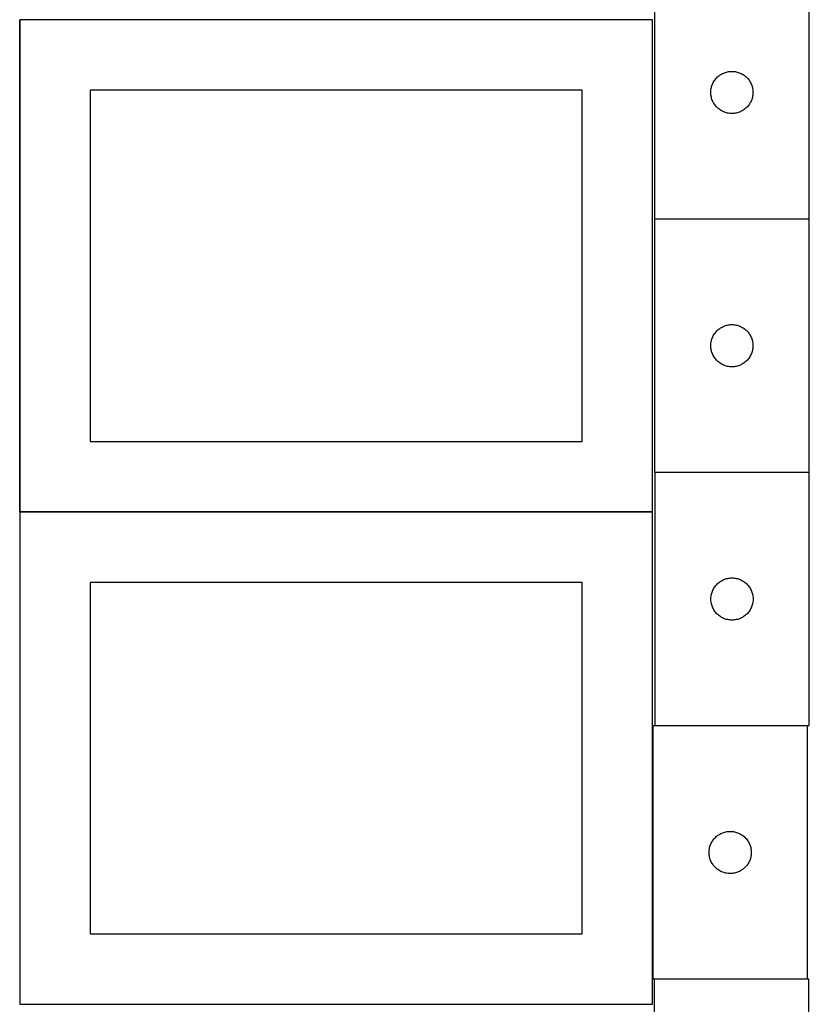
# Model space of a CAD drawing. Header units: millimetres. Extents: x 7 to 1493, y 7 to 2993.
# Tile 3 of 15: x 908 to 1470, y 710 to 1410. Entities that reach past the tile are written whole.
import ezdxf

# ---------------------------------------------------------------- set-up
doc = ezdxf.new("R2010")
doc.units = ezdxf.units.MM
doc.layers.add('COMMON', color=5, linetype='CONTINUOUS', true_color=0x0000ff)
doc.layers.add('CUT', color=7, linetype='CONTINUOUS', true_color=0x000000)

msp = doc.modelspace()

# ---------------------------------------------------------------- linework, layer by layer
at = {"layer": 'COMMON'}
for p, q in [((908.149577, 1059.858272), (908.149577, 1409.774326)), ((1358.249577, 1409.958273), (908.249577, 1409.958273)), ((1469.777775, 1268.163247), (1359.777775, 1268.163247)), ((908.149576, 1059.574325), (908.149576, 709.658271)), ((1358.249577, 1059.758272), (908.249577, 1059.758272)), ((908.249577, 709.55827), (1358.249577, 709.55827))]:
    msp.add_line(p, q, dxfattribs=at)
at = {"layer": 'CUT'}
for p, q in [((1359.777775, 1448.263247), (1359.777775, 1268.263247)), ((1469.777775, 1268.263247), (1469.777775, 1448.263247)), ((1358.249577, 1409.858272), (908.249577, 1409.858272)), ((908.249577, 1409.858272), (908.249577, 1059.858272)), ((1358.249577, 1059.858272), (1358.249577, 1409.858272)), ((1411.709494, 1372.946082), (1412.469416, 1373.084565)), ((1412.469416, 1373.084565), (1413.23546, 1373.183745)), ((1413.23546, 1373.183745), (1414.005594, 1373.243358)), ((1414.005594, 1373.243358), (1414.777775, 1373.263247)), ((1414.777775, 1373.263247), (1415.549956, 1373.243358)), ((1415.549956, 1373.243358), (1416.32009, 1373.183745)), ((1416.32009, 1373.183745), (1417.086134, 1373.084565)), ((1417.086134, 1373.084565), (1417.846056, 1372.946082)), ((1401.537593, 1365.312898), (1401.918056, 1365.985139)), ((1401.918056, 1365.985139), (1402.33262, 1366.636902)), ((1402.33262, 1366.636902), (1402.780186, 1367.266461)), ((1402.780186, 1367.266461), (1403.259568, 1367.872144)), ((1403.259568, 1367.872144), (1403.769495, 1368.452347)), ((1403.769495, 1368.452347), (1404.308613, 1369.005529)), ((1404.308613, 1369.005529), (1404.875493, 1369.530226)), ((1404.875493, 1369.530226), (1405.468633, 1370.025044)), ((1405.468633, 1370.025044), (1406.086459, 1370.488672)), ((1406.086459, 1370.488672), (1406.727332, 1370.91988)), ((1406.727332, 1370.91988), (1407.389554, 1371.317525)), ((1407.389554, 1371.317525), (1408.071368, 1371.680553)), ((1408.071368, 1371.680553), (1408.770967, 1372.008)), ((1408.770967, 1372.008), (1409.486494, 1372.298999)), ((1409.486494, 1372.298999), (1410.216053, 1372.552777)), ((1410.216053, 1372.552777), (1410.957708, 1372.768662)), ((1410.957708, 1372.768662), (1411.709494, 1372.946082)), ((1417.846056, 1372.946082), (1418.597842, 1372.768662)), ((1418.597842, 1372.768662), (1419.339498, 1372.552777)), ((1419.339498, 1372.552777), (1420.069056, 1372.298999)), ((1420.069056, 1372.298999), (1420.784584, 1372.008)), ((1420.784584, 1372.008), (1421.484182, 1371.680553)), ((1421.484182, 1371.680553), (1422.165996, 1371.317525)), ((1422.165996, 1371.317525), (1422.828218, 1370.91988)), ((1422.828218, 1370.91988), (1423.469092, 1370.488672)), ((1423.469092, 1370.488672), (1424.086917, 1370.025044)), ((1424.086917, 1370.025044), (1424.680057, 1369.530226)), ((1424.680057, 1369.530226), (1425.246937, 1369.005529)), ((1425.246937, 1369.005529), (1425.786056, 1368.452347)), ((1425.786056, 1368.452347), (1426.295982, 1367.872144)), ((1426.295982, 1367.872144), (1426.775364, 1367.266461)), ((1426.775364, 1367.266461), (1427.22293, 1366.636902)), ((1427.22293, 1366.636902), (1427.637495, 1365.985139)), ((1427.637495, 1365.985139), (1428.017957, 1365.312898)), ((1308.249577, 1359.858272), (958.249577, 1359.858272)), ((958.249577, 1359.858272), (958.249577, 1109.858272)), ((1308.249577, 1109.858272), (1308.249577, 1359.858272)), ((1399.782748, 1358.649465), (1399.822512, 1359.420879)), ((1399.822512, 1359.420879), (1399.901935, 1360.189222)), ((1399.901935, 1360.189222), (1400.020806, 1360.952458)), ((1400.020806, 1360.952458), (1400.17881, 1361.708563)), ((1400.17881, 1361.708563), (1400.375527, 1362.455531)), ((1400.375527, 1362.455531), (1400.610437, 1363.191382)), ((1400.610437, 1363.191382), (1400.882916, 1363.914165)), ((1400.882916, 1363.914165), (1401.192241, 1364.621962)), ((1401.192241, 1364.621962), (1401.537593, 1365.312898)), ((1428.017957, 1365.312898), (1428.363309, 1364.621962)), ((1428.363309, 1364.621962), (1428.672635, 1363.914165)), ((1428.672635, 1363.914165), (1428.945114, 1363.191382)), ((1428.945114, 1363.191382), (1429.180023, 1362.455531)), ((1429.180023, 1362.455531), (1429.376741, 1361.708563)), ((1429.376741, 1361.708563), (1429.534744, 1360.952458)), ((1429.534744, 1360.952458), (1429.653615, 1360.189222)), ((1429.653615, 1360.189222), (1429.733038, 1359.420879)), ((1429.733038, 1359.420879), (1429.772802, 1358.649465)), ((1399.782748, 1357.877028), (1399.782748, 1358.649465)), ((1399.822512, 1357.105615), (1399.782748, 1357.877028)), ((1399.901935, 1356.337271), (1399.822512, 1357.105615)), ((1400.020806, 1355.574035), (1399.901935, 1356.337271)), ((1400.17881, 1354.81793), (1400.020806, 1355.574035)), ((1400.375527, 1354.070962), (1400.17881, 1354.81793)), ((1400.610437, 1353.335111), (1400.375527, 1354.070962)), ((1400.882916, 1352.612328), (1400.610437, 1353.335111)), ((1401.192241, 1351.904531), (1400.882916, 1352.612328)), ((1428.672635, 1352.612328), (1428.363309, 1351.904531)), ((1428.945114, 1353.335111), (1428.672635, 1352.612328)), ((1429.180023, 1354.070962), (1428.945114, 1353.335111)), ((1429.376741, 1354.81793), (1429.180023, 1354.070962)), ((1429.534744, 1355.574035), (1429.376741, 1354.81793)), ((1429.653615, 1356.337271), (1429.534744, 1355.574035)), ((1429.733038, 1357.105615), (1429.653615, 1356.337271)), ((1429.772802, 1357.877028), (1429.733038, 1357.105615)), ((1429.772802, 1358.649465), (1429.772802, 1357.877028)), ((1401.537593, 1351.213595), (1401.192241, 1351.904531)), ((1401.918056, 1350.541355), (1401.537593, 1351.213595)), ((1402.33262, 1349.889591), (1401.918056, 1350.541355)), ((1402.780186, 1349.260032), (1402.33262, 1349.889591)), ((1403.259568, 1348.654349), (1402.780186, 1349.260032)), ((1403.769495, 1348.074147), (1403.259568, 1348.654349)), ((1404.308613, 1347.520964), (1403.769495, 1348.074147)), ((1404.875493, 1346.996268), (1404.308613, 1347.520964)), ((1405.468633, 1346.50145), (1404.875493, 1346.996268)), ((1406.086459, 1346.037822), (1405.468633, 1346.50145)), ((1406.727332, 1345.606613), (1406.086459, 1346.037822)), ((1407.389554, 1345.208968), (1406.727332, 1345.606613)), ((1408.071368, 1344.84594), (1407.389554, 1345.208968)), ((1422.165996, 1345.208968), (1421.484182, 1344.84594)), ((1422.828218, 1345.606613), (1422.165996, 1345.208968)), ((1423.469092, 1346.037822), (1422.828218, 1345.606613)), ((1424.086917, 1346.50145), (1423.469092, 1346.037822)), ((1424.680057, 1346.996268), (1424.086917, 1346.50145)), ((1425.246937, 1347.520964), (1424.680057, 1346.996268)), ((1425.786056, 1348.074147), (1425.246937, 1347.520964)), ((1426.295982, 1348.654349), (1425.786056, 1348.074147)), ((1426.775364, 1349.260032), (1426.295982, 1348.654349)), ((1427.22293, 1349.889591), (1426.775364, 1349.260032)), ((1427.637495, 1350.541355), (1427.22293, 1349.889591)), ((1428.017957, 1351.213595), (1427.637495, 1350.541355)), ((1428.363309, 1351.904531), (1428.017957, 1351.213595)), ((1408.770967, 1344.518493), (1408.071368, 1344.84594)), ((1409.486494, 1344.227494), (1408.770967, 1344.518493)), ((1410.216053, 1343.973716), (1409.486494, 1344.227494)), ((1410.957708, 1343.757831), (1410.216053, 1343.973716)), ((1411.709494, 1343.580411), (1410.957708, 1343.757831)), ((1412.469416, 1343.441928), (1411.709494, 1343.580411)), ((1413.23546, 1343.342748), (1412.469416, 1343.441928)), ((1414.005594, 1343.283135), (1413.23546, 1343.342748)), ((1414.777775, 1343.263247), (1414.005594, 1343.283135)), ((1415.549956, 1343.283135), (1414.777775, 1343.263247)), ((1416.32009, 1343.342748), (1415.549956, 1343.283135)), ((1417.086134, 1343.441928), (1416.32009, 1343.342748)), ((1417.846056, 1343.580411), (1417.086134, 1343.441928)), ((1418.597842, 1343.757831), (1417.846056, 1343.580411)), ((1419.339498, 1343.973716), (1418.597842, 1343.757831)), ((1420.069056, 1344.227494), (1419.339498, 1343.973716)), ((1420.784584, 1344.518493), (1420.069056, 1344.227494)), ((1421.484182, 1344.84594), (1420.784584, 1344.518493)), ((1359.777775, 1268.263247), (1469.777775, 1268.263247)), ((1359.777775, 1268.063246), (1359.777775, 1088.063246)), ((1469.777775, 1268.063246), (1359.777775, 1268.063246)), ((1469.777775, 1088.063246), (1469.777775, 1268.063246)), ((1406.727332, 1190.719879), (1407.389554, 1191.117524)), ((1407.389554, 1191.117524), (1408.071368, 1191.480552)), ((1408.071368, 1191.480552), (1408.770967, 1191.807999)), ((1408.770967, 1191.807999), (1409.486494, 1192.098998)), ((1409.486494, 1192.098998), (1410.216053, 1192.352776)), ((1410.216053, 1192.352776), (1410.957708, 1192.568661)), ((1410.957708, 1192.568661), (1411.709494, 1192.746081)), ((1411.709494, 1192.746081), (1412.469416, 1192.884564)), ((1412.469416, 1192.884564), (1413.23546, 1192.983744)), ((1413.23546, 1192.983744), (1414.005594, 1193.043357)), ((1414.005594, 1193.043357), (1414.777775, 1193.063246)), ((1414.777775, 1193.063246), (1415.549956, 1193.043357)), ((1415.549956, 1193.043357), (1416.32009, 1192.983744)), ((1416.32009, 1192.983744), (1417.086134, 1192.884564)), ((1417.086134, 1192.884564), (1417.846056, 1192.746081)), ((1417.846056, 1192.746081), (1418.597842, 1192.568661)), ((1418.597842, 1192.568661), (1419.339498, 1192.352776)), ((1419.339498, 1192.352776), (1420.069056, 1192.098998)), ((1420.069056, 1192.098998), (1420.784584, 1191.807999)), ((1420.784584, 1191.807999), (1421.484182, 1191.480552)), ((1421.484182, 1191.480552), (1422.165996, 1191.117524)), ((1422.165996, 1191.117524), (1422.828218, 1190.719879)), ((1400.882916, 1183.714164), (1401.192241, 1184.421961)), ((1401.192241, 1184.421961), (1401.537593, 1185.112897)), ((1401.537593, 1185.112897), (1401.918056, 1185.785138)), ((1401.918056, 1185.785138), (1402.33262, 1186.436901)), ((1402.33262, 1186.436901), (1402.780186, 1187.06646)), ((1402.780186, 1187.06646), (1403.259568, 1187.672143)), ((1403.259568, 1187.672143), (1403.769495, 1188.252346)), ((1403.769495, 1188.252346), (1404.308613, 1188.805528)), ((1404.308613, 1188.805528), (1404.875493, 1189.330225)), ((1404.875493, 1189.330225), (1405.468633, 1189.825043)), ((1405.468633, 1189.825043), (1406.086459, 1190.288671)), ((1406.086459, 1190.288671), (1406.727332, 1190.719879)), ((1422.828218, 1190.719879), (1423.469092, 1190.288671)), ((1423.469092, 1190.288671), (1424.086917, 1189.825043)), ((1424.086917, 1189.825043), (1424.680057, 1189.330225)), ((1424.680057, 1189.330225), (1425.246937, 1188.805528)), ((1425.246937, 1188.805528), (1425.786056, 1188.252346)), ((1425.786056, 1188.252346), (1426.295982, 1187.672143)), ((1426.295982, 1187.672143), (1426.775364, 1187.06646)), ((1426.775364, 1187.06646), (1427.22293, 1186.436901)), ((1427.22293, 1186.436901), (1427.637495, 1185.785138)), ((1427.637495, 1185.785138), (1428.017957, 1185.112897)), ((1428.017957, 1185.112897), (1428.363309, 1184.421961)), ((1428.363309, 1184.421961), (1428.672635, 1183.714164)), ((1399.782748, 1178.449464), (1399.822512, 1179.220878)), ((1399.782748, 1177.677027), (1399.782748, 1178.449464)), ((1399.822512, 1176.905614), (1399.782748, 1177.677027)), ((1399.822512, 1179.220878), (1399.901935, 1179.989221)), ((1399.901935, 1176.13727), (1399.822512, 1176.905614)), ((1399.901935, 1179.989221), (1400.020806, 1180.752457)), ((1400.020806, 1180.752457), (1400.17881, 1181.508562)), ((1400.17881, 1181.508562), (1400.375527, 1182.25553)), ((1400.375527, 1182.25553), (1400.610437, 1182.991381)), ((1400.610437, 1182.991381), (1400.882916, 1183.714164)), ((1428.672635, 1183.714164), (1428.945114, 1182.991381)), ((1428.945114, 1182.991381), (1429.180023, 1182.25553)), ((1429.180023, 1182.25553), (1429.376741, 1181.508562)), ((1429.376741, 1181.508562), (1429.534744, 1180.752457)), ((1429.534744, 1180.752457), (1429.653615, 1179.989221)), ((1429.653615, 1179.989221), (1429.733038, 1179.220878)), ((1429.733038, 1176.905614), (1429.653615, 1176.13727)), ((1429.733038, 1179.220878), (1429.772802, 1178.449464)), ((1429.772802, 1177.677027), (1429.733038, 1176.905614)), ((1429.772802, 1178.449464), (1429.772802, 1177.677027)), ((1400.020806, 1175.374034), (1399.901935, 1176.13727)), ((1400.17881, 1174.617929), (1400.020806, 1175.374034)), ((1400.375527, 1173.870961), (1400.17881, 1174.617929)), ((1400.610437, 1173.13511), (1400.375527, 1173.870961)), ((1400.882916, 1172.412327), (1400.610437, 1173.13511)), ((1401.192241, 1171.70453), (1400.882916, 1172.412327)), ((1401.537593, 1171.013594), (1401.192241, 1171.70453)), ((1401.918056, 1170.341354), (1401.537593, 1171.013594)), ((1402.33262, 1169.68959), (1401.918056, 1170.341354)), ((1427.637495, 1170.341354), (1427.22293, 1169.68959)), ((1428.017957, 1171.013594), (1427.637495, 1170.341354)), ((1428.363309, 1171.70453), (1428.017957, 1171.013594)), ((1428.672635, 1172.412327), (1428.363309, 1171.70453)), ((1428.945114, 1173.13511), (1428.672635, 1172.412327)), ((1429.180023, 1173.870961), (1428.945114, 1173.13511)), ((1429.376741, 1174.617929), (1429.180023, 1173.870961)), ((1429.534744, 1175.374034), (1429.376741, 1174.617929)), ((1429.653615, 1176.13727), (1429.534744, 1175.374034)), ((1402.780186, 1169.060031), (1402.33262, 1169.68959)), ((1403.259568, 1168.454348), (1402.780186, 1169.060031)), ((1403.769495, 1167.874146), (1403.259568, 1168.454348)), ((1404.308613, 1167.320963), (1403.769495, 1167.874146)), ((1404.875493, 1166.796267), (1404.308613, 1167.320963)), ((1405.468633, 1166.301449), (1404.875493, 1166.796267)), ((1406.086459, 1165.837821), (1405.468633, 1166.301449)), ((1406.727332, 1165.406612), (1406.086459, 1165.837821)), ((1407.389554, 1165.008967), (1406.727332, 1165.406612)), ((1408.071368, 1164.645939), (1407.389554, 1165.008967)), ((1408.770967, 1164.318492), (1408.071368, 1164.645939)), ((1409.486494, 1164.027493), (1408.770967, 1164.318492)), ((1410.216053, 1163.773715), (1409.486494, 1164.027493)), ((1410.957708, 1163.55783), (1410.216053, 1163.773715)), ((1411.709494, 1163.38041), (1410.957708, 1163.55783)), ((1412.469416, 1163.241927), (1411.709494, 1163.38041)), ((1413.23546, 1163.142747), (1412.469416, 1163.241927)), ((1414.005594, 1163.083134), (1413.23546, 1163.142747)), ((1414.777775, 1163.063246), (1414.005594, 1163.083134)), ((1415.549956, 1163.083134), (1414.777775, 1163.063246)), ((1416.32009, 1163.142747), (1415.549956, 1163.083134)), ((1417.086134, 1163.241927), (1416.32009, 1163.142747)), ((1417.846056, 1163.38041), (1417.086134, 1163.241927)), ((1418.597842, 1163.55783), (1417.846056, 1163.38041)), ((1419.339498, 1163.773715), (1418.597842, 1163.55783)), ((1420.069056, 1164.027493), (1419.339498, 1163.773715)), ((1420.784584, 1164.318492), (1420.069056, 1164.027493)), ((1421.484182, 1164.645939), (1420.784584, 1164.318492)), ((1422.165996, 1165.008967), (1421.484182, 1164.645939)), ((1422.828218, 1165.406612), (1422.165996, 1165.008967)), ((1423.469092, 1165.837821), (1422.828218, 1165.406612)), ((1424.086917, 1166.301449), (1423.469092, 1165.837821)), ((1424.680057, 1166.796267), (1424.086917, 1166.301449)), ((1425.246937, 1167.320963), (1424.680057, 1166.796267)), ((1425.786056, 1167.874146), (1425.246937, 1167.320963)), ((1426.295982, 1168.454348), (1425.786056, 1167.874146)), ((1426.775364, 1169.060031), (1426.295982, 1168.454348)), ((1427.22293, 1169.68959), (1426.775364, 1169.060031)), ((958.249577, 1109.858272), (1308.249577, 1109.858272)), ((1359.777775, 1088.063246), (1469.777775, 1088.063246)), ((1359.844595, 1087.845345), (1359.844595, 907.845345)), ((1469.844595, 1087.845345), (1359.844595, 1087.845345)), ((1469.844595, 907.845345), (1469.844595, 1087.845345)), ((908.249577, 1059.858272), (1358.249577, 1059.858272)), ((1358.249577, 1059.658271), (908.249577, 1059.658271)), ((908.249577, 1059.658271), (908.249577, 709.658271)), ((1358.249577, 709.658271), (1358.249577, 1059.658271)), ((1308.249577, 1009.658271), (958.249577, 1009.658271)), ((958.249577, 1009.658271), (958.249577, 759.658271)), ((1308.249577, 759.658271), (1308.249577, 1009.658271)), ((1404.375432, 1008.587628), (1404.942313, 1009.112324)), ((1404.942313, 1009.112324), (1405.535452, 1009.607142)), ((1405.535452, 1009.607142), (1406.153278, 1010.07077)), ((1406.153278, 1010.07077), (1406.794152, 1010.501979)), ((1406.794152, 1010.501979), (1407.456374, 1010.899624)), ((1407.456374, 1010.899624), (1408.138188, 1011.262652)), ((1408.138188, 1011.262652), (1408.837786, 1011.590099)), ((1408.837786, 1011.590099), (1409.553313, 1011.881098)), ((1409.553313, 1011.881098), (1410.282872, 1012.134876)), ((1410.282872, 1012.134876), (1411.024528, 1012.350761)), ((1411.024528, 1012.350761), (1411.776314, 1012.528181)), ((1411.776314, 1012.528181), (1412.536236, 1012.666664)), ((1412.536236, 1012.666664), (1413.30228, 1012.765843)), ((1413.30228, 1012.765843), (1414.072413, 1012.825457)), ((1414.072413, 1012.825457), (1414.844595, 1012.845345)), ((1414.844595, 1012.845345), (1415.616776, 1012.825457)), ((1415.616776, 1012.825457), (1416.38691, 1012.765843)), ((1416.38691, 1012.765843), (1417.152953, 1012.666664)), ((1417.152953, 1012.666664), (1417.912876, 1012.528181)), ((1417.912876, 1012.528181), (1418.664661, 1012.350761)), ((1418.664661, 1012.350761), (1419.406317, 1012.134876)), ((1419.406317, 1012.134876), (1420.135876, 1011.881098)), ((1420.135876, 1011.881098), (1420.851403, 1011.590099)), ((1420.851403, 1011.590099), (1421.551002, 1011.262652)), ((1421.551002, 1011.262652), (1422.232816, 1010.899624)), ((1422.232816, 1010.899624), (1422.895038, 1010.501979)), ((1422.895038, 1010.501979), (1423.535911, 1010.07077)), ((1423.535911, 1010.07077), (1424.153737, 1009.607142)), ((1424.153737, 1009.607142), (1424.746876, 1009.112324)), ((1424.746876, 1009.112324), (1425.313757, 1008.587628)), ((1400.245629, 1001.290661), (1400.442347, 1002.03763)), ((1400.442347, 1002.03763), (1400.677256, 1002.773481)), ((1400.677256, 1002.773481), (1400.949735, 1003.496264)), ((1400.949735, 1003.496264), (1401.259061, 1004.204061)), ((1401.259061, 1004.204061), (1401.604413, 1004.894996)), ((1401.604413, 1004.894996), (1401.984875, 1005.567237)), ((1401.984875, 1005.567237), (1402.399439, 1006.219001)), ((1402.399439, 1006.219001), (1402.847006, 1006.84856)), ((1402.847006, 1006.84856), (1403.326388, 1007.454243)), ((1403.326388, 1007.454243), (1403.836314, 1008.034445)), ((1403.836314, 1008.034445), (1404.375432, 1008.587628)), ((1425.313757, 1008.587628), (1425.852875, 1008.034445)), ((1425.852875, 1008.034445), (1426.362801, 1007.454243)), ((1426.362801, 1007.454243), (1426.842183, 1006.84856)), ((1426.842183, 1006.84856), (1427.28975, 1006.219001)), ((1427.28975, 1006.219001), (1427.704314, 1005.567237)), ((1427.704314, 1005.567237), (1428.084777, 1004.894996)), ((1428.084777, 1004.894996), (1428.430129, 1004.204061)), ((1428.430129, 1004.204061), (1428.739454, 1003.496264)), ((1428.739454, 1003.496264), (1429.011933, 1002.773481)), ((1429.011933, 1002.773481), (1429.246843, 1002.03763)), ((1429.246843, 1002.03763), (1429.44356, 1001.290661)), ((1399.849568, 998.231564), (1399.889332, 999.002977)), ((1399.849568, 997.459127), (1399.849568, 998.231564)), ((1399.889332, 996.687713), (1399.849568, 997.459127)), ((1399.889332, 999.002977), (1399.968755, 999.771321)), ((1399.968755, 995.91937), (1399.889332, 996.687713)), ((1399.968755, 999.771321), (1400.087625, 1000.534557)), ((1400.087625, 995.156134), (1399.968755, 995.91937)), ((1400.087625, 1000.534557), (1400.245629, 1001.290661)), ((1400.245629, 994.400029), (1400.087625, 995.156134)), ((1429.44356, 1001.290661), (1429.601564, 1000.534557)), ((1429.601564, 995.156134), (1429.44356, 994.400029)), ((1429.601564, 1000.534557), (1429.720435, 999.771321)), ((1429.720435, 995.91937), (1429.601564, 995.156134)), ((1429.720435, 999.771321), (1429.799858, 999.002977)), ((1429.799858, 996.687713), (1429.720435, 995.91937)), ((1429.799858, 999.002977), (1429.839622, 998.231564)), ((1429.839622, 997.459127), (1429.799858, 996.687713)), ((1429.839622, 998.231564), (1429.839622, 997.459127)), ((1400.442347, 993.653061), (1400.245629, 994.400029)), ((1400.677256, 992.91721), (1400.442347, 993.653061)), ((1400.949735, 992.194427), (1400.677256, 992.91721)), ((1401.259061, 991.486629), (1400.949735, 992.194427)), ((1401.604413, 990.795694), (1401.259061, 991.486629)), ((1401.984875, 990.123453), (1401.604413, 990.795694)), ((1402.399439, 989.471689), (1401.984875, 990.123453)), ((1402.847006, 988.842131), (1402.399439, 989.471689)), ((1403.326388, 988.236448), (1402.847006, 988.842131)), ((1403.836314, 987.656245), (1403.326388, 988.236448)), ((1426.362801, 988.236448), (1425.852875, 987.656245)), ((1426.842183, 988.842131), (1426.362801, 988.236448)), ((1427.28975, 989.471689), (1426.842183, 988.842131)), ((1427.704314, 990.123453), (1427.28975, 989.471689)), ((1428.084777, 990.795694), (1427.704314, 990.123453)), ((1428.430129, 991.486629), (1428.084777, 990.795694)), ((1428.739454, 992.194427), (1428.430129, 991.486629)), ((1429.011933, 992.91721), (1428.739454, 992.194427)), ((1429.246843, 993.653061), (1429.011933, 992.91721)), ((1429.44356, 994.400029), (1429.246843, 993.653061)), ((1404.375432, 987.103062), (1403.836314, 987.656245)), ((1404.942313, 986.578366), (1404.375432, 987.103062)), ((1405.535452, 986.083548), (1404.942313, 986.578366)), ((1406.153278, 985.61992), (1405.535452, 986.083548)), ((1406.794152, 985.188712), (1406.153278, 985.61992)), ((1407.456374, 984.791067), (1406.794152, 985.188712)), ((1408.138188, 984.428039), (1407.456374, 984.791067)), ((1408.837786, 984.100592), (1408.138188, 984.428039)), ((1409.553313, 983.809593), (1408.837786, 984.100592)), ((1410.282872, 983.555815), (1409.553313, 983.809593)), ((1411.024528, 983.339929), (1410.282872, 983.555815)), ((1411.776314, 983.16251), (1411.024528, 983.339929)), ((1412.536236, 983.024027), (1411.776314, 983.16251)), ((1413.30228, 982.924847), (1412.536236, 983.024027)), ((1414.072413, 982.865234), (1413.30228, 982.924847)), ((1414.844595, 982.845345), (1414.072413, 982.865234)), ((1415.616776, 982.865234), (1414.844595, 982.845345)), ((1416.38691, 982.924847), (1415.616776, 982.865234)), ((1417.152953, 983.024027), (1416.38691, 982.924847)), ((1417.912876, 983.16251), (1417.152953, 983.024027)), ((1418.664661, 983.339929), (1417.912876, 983.16251)), ((1419.406317, 983.555815), (1418.664661, 983.339929)), ((1420.135876, 983.809593), (1419.406317, 983.555815)), ((1420.851403, 984.100592), (1420.135876, 983.809593)), ((1421.551002, 984.428039), (1420.851403, 984.100592)), ((1422.232816, 984.791067), (1421.551002, 984.428039)), ((1422.895038, 985.188712), (1422.232816, 984.791067)), ((1423.535911, 985.61992), (1422.895038, 985.188712)), ((1424.153737, 986.083548), (1423.535911, 985.61992)), ((1424.746876, 986.578366), (1424.153737, 986.083548)), ((1425.313757, 987.103062), (1424.746876, 986.578366)), ((1425.852875, 987.656245), (1425.313757, 987.103062)), ((1468.560206, 907.523501), (1358.560206, 907.523501)), ((1358.560206, 907.523501), (1358.560206, 727.523501)), ((1359.844595, 907.845345), (1469.844595, 907.845345)), ((1468.560206, 727.523501), (1468.560206, 907.523501)), ((1401.562617, 826.526715), (1402.041999, 827.132398)), ((1402.041999, 827.132398), (1402.551925, 827.712601)), ((1402.551925, 827.712601), (1403.091043, 828.265783)), ((1403.091043, 828.265783), (1403.657924, 828.790479)), ((1403.657924, 828.790479), (1404.251063, 829.285298)), ((1404.251063, 829.285298), (1404.868889, 829.748926)), ((1404.868889, 829.748926), (1405.509763, 830.180134)), ((1405.509763, 830.180134), (1406.171985, 830.577779)), ((1406.171985, 830.577779), (1406.853799, 830.940807)), ((1406.853799, 830.940807), (1407.553397, 831.268254)), ((1407.553397, 831.268254), (1408.268924, 831.559253)), ((1408.268924, 831.559253), (1408.998483, 831.813031)), ((1408.998483, 831.813031), (1409.740139, 832.028916)), ((1409.740139, 832.028916), (1410.491925, 832.206336)), ((1410.491925, 832.206336), (1411.251847, 832.344819)), ((1411.251847, 832.344819), (1412.017891, 832.443999)), ((1412.017891, 832.443999), (1412.788024, 832.503612)), ((1412.788024, 832.503612), (1413.560206, 832.523501)), ((1413.560206, 832.523501), (1414.332387, 832.503612)), ((1414.332387, 832.503612), (1415.102521, 832.443999)), ((1415.102521, 832.443999), (1415.868564, 832.344819)), ((1415.868564, 832.344819), (1416.628487, 832.206336)), ((1416.628487, 832.206336), (1417.380272, 832.028916)), ((1417.380272, 832.028916), (1418.121928, 831.813031)), ((1418.121928, 831.813031), (1418.851487, 831.559253)), ((1418.851487, 831.559253), (1419.567014, 831.268254)), ((1419.567014, 831.268254), (1420.266612, 830.940807)), ((1420.266612, 830.940807), (1420.948427, 830.577779)), ((1420.948427, 830.577779), (1421.610649, 830.180134)), ((1421.610649, 830.180134), (1422.251522, 829.748926)), ((1422.251522, 829.748926), (1422.869348, 829.285298)), ((1422.869348, 829.285298), (1423.462487, 828.790479)), ((1423.462487, 828.790479), (1424.029368, 828.265783)), ((1424.029368, 828.265783), (1424.568486, 827.712601)), ((1424.568486, 827.712601), (1425.078412, 827.132398)), ((1425.078412, 827.132398), (1425.557794, 826.526715)), ((1398.684365, 819.449476), (1398.803236, 820.212712)), ((1398.803236, 820.212712), (1398.96124, 820.968817)), ((1398.96124, 820.968817), (1399.157957, 821.715785)), ((1399.157957, 821.715785), (1399.392867, 822.451636)), ((1399.392867, 822.451636), (1399.665346, 823.174419)), ((1399.665346, 823.174419), (1399.974672, 823.882216)), ((1399.974672, 823.882216), (1400.320024, 824.573152)), ((1400.320024, 824.573152), (1400.700486, 825.245393)), ((1400.700486, 825.245393), (1401.11505, 825.897156)), ((1401.11505, 825.897156), (1401.562617, 826.526715)), ((1425.557794, 826.526715), (1426.005361, 825.897156)), ((1426.005361, 825.897156), (1426.419925, 825.245393)), ((1426.419925, 825.245393), (1426.800388, 824.573152)), ((1426.800388, 824.573152), (1427.14574, 823.882216)), ((1427.14574, 823.882216), (1427.455065, 823.174419)), ((1427.455065, 823.174419), (1427.727544, 822.451636)), ((1427.727544, 822.451636), (1427.962454, 821.715785)), ((1427.962454, 821.715785), (1428.159171, 820.968817)), ((1428.159171, 820.968817), (1428.317175, 820.212712)), ((1428.317175, 820.212712), (1428.436046, 819.449476)), ((1398.565179, 817.909719), (1398.604943, 818.681132)), ((1398.565179, 817.137282), (1398.565179, 817.909719)), ((1398.604943, 816.365869), (1398.565179, 817.137282)), ((1398.604943, 818.681132), (1398.684365, 819.449476)), ((1398.684365, 815.597525), (1398.604943, 816.365869)), ((1398.803236, 814.834289), (1398.684365, 815.597525)), ((1398.96124, 814.078184), (1398.803236, 814.834289)), ((1399.157957, 813.331216), (1398.96124, 814.078184)), ((1399.392867, 812.595365), (1399.157957, 813.331216)), ((1399.665346, 811.872582), (1399.392867, 812.595365)), ((1427.727544, 812.595365), (1427.455065, 811.872582)), ((1427.962454, 813.331216), (1427.727544, 812.595365)), ((1428.159171, 814.078184), (1427.962454, 813.331216)), ((1428.317175, 814.834289), (1428.159171, 814.078184)), ((1428.436046, 815.597525), (1428.317175, 814.834289)), ((1428.436046, 819.449476), (1428.515468, 818.681132)), ((1428.515468, 816.365869), (1428.436046, 815.597525)), ((1428.515468, 818.681132), (1428.555233, 817.909719)), ((1428.555233, 817.137282), (1428.515468, 816.365869)), ((1428.555233, 817.909719), (1428.555233, 817.137282)), ((1399.974672, 811.164785), (1399.665346, 811.872582)), ((1400.320024, 810.473849), (1399.974672, 811.164785)), ((1400.700486, 809.801608), (1400.320024, 810.473849)), ((1401.11505, 809.149845), (1400.700486, 809.801608)), ((1401.562617, 808.520286), (1401.11505, 809.149845)), ((1402.041999, 807.914603), (1401.562617, 808.520286)), ((1402.551925, 807.3344), (1402.041999, 807.914603)), ((1403.091043, 806.781218), (1402.551925, 807.3344)), ((1403.657924, 806.256522), (1403.091043, 806.781218)), ((1404.251063, 805.761703), (1403.657924, 806.256522)), ((1404.868889, 805.298075), (1404.251063, 805.761703)), ((1422.869348, 805.761703), (1422.251522, 805.298075)), ((1423.462487, 806.256522), (1422.869348, 805.761703)), ((1424.029368, 806.781218), (1423.462487, 806.256522)), ((1424.568486, 807.3344), (1424.029368, 806.781218)), ((1425.078412, 807.914603), (1424.568486, 807.3344)), ((1425.557794, 808.520286), (1425.078412, 807.914603)), ((1426.005361, 809.149845), (1425.557794, 808.520286)), ((1426.419925, 809.801608), (1426.005361, 809.149845)), ((1426.800388, 810.473849), (1426.419925, 809.801608)), ((1427.14574, 811.164785), (1426.800388, 810.473849)), ((1427.455065, 811.872582), (1427.14574, 811.164785)), ((1405.509763, 804.866867), (1404.868889, 805.298075)), ((1406.171985, 804.469222), (1405.509763, 804.866867)), ((1406.853799, 804.106194), (1406.171985, 804.469222)), ((1407.553397, 803.778747), (1406.853799, 804.106194)), ((1408.268924, 803.487748), (1407.553397, 803.778747)), ((1408.998483, 803.23397), (1408.268924, 803.487748)), ((1409.740139, 803.018085), (1408.998483, 803.23397)), ((1410.491925, 802.840665), (1409.740139, 803.018085)), ((1411.251847, 802.702182), (1410.491925, 802.840665)), ((1412.017891, 802.603002), (1411.251847, 802.702182)), ((1412.788024, 802.543389), (1412.017891, 802.603002)), ((1413.560206, 802.523501), (1412.788024, 802.543389)), ((1414.332387, 802.543389), (1413.560206, 802.523501)), ((1415.102521, 802.603002), (1414.332387, 802.543389)), ((1415.868564, 802.702182), (1415.102521, 802.603002)), ((1416.628487, 802.840665), (1415.868564, 802.702182)), ((1417.380272, 803.018085), (1416.628487, 802.840665)), ((1418.121928, 803.23397), (1417.380272, 803.018085)), ((1418.851487, 803.487748), (1418.121928, 803.23397)), ((1419.567014, 803.778747), (1418.851487, 803.487748)), ((1420.266612, 804.106194), (1419.567014, 803.778747)), ((1420.948427, 804.469222), (1420.266612, 804.106194)), ((1421.610649, 804.866867), (1420.948427, 804.469222)), ((1422.251522, 805.298075), (1421.610649, 804.866867)), ((958.249577, 759.658271), (1308.249577, 759.658271)), ((1358.560206, 727.523501), (1468.560206, 727.523501)), ((1359.567082, 727.29736), (1359.567082, 547.29736)), ((1469.567082, 727.29736), (1359.567082, 727.29736)), ((1469.567082, 547.29736), (1469.567082, 727.29736)), ((908.249577, 709.658271), (1358.249577, 709.658271))]:
    msp.add_line(p, q, dxfattribs=at)

doc.saveas('drawing.dxf')
